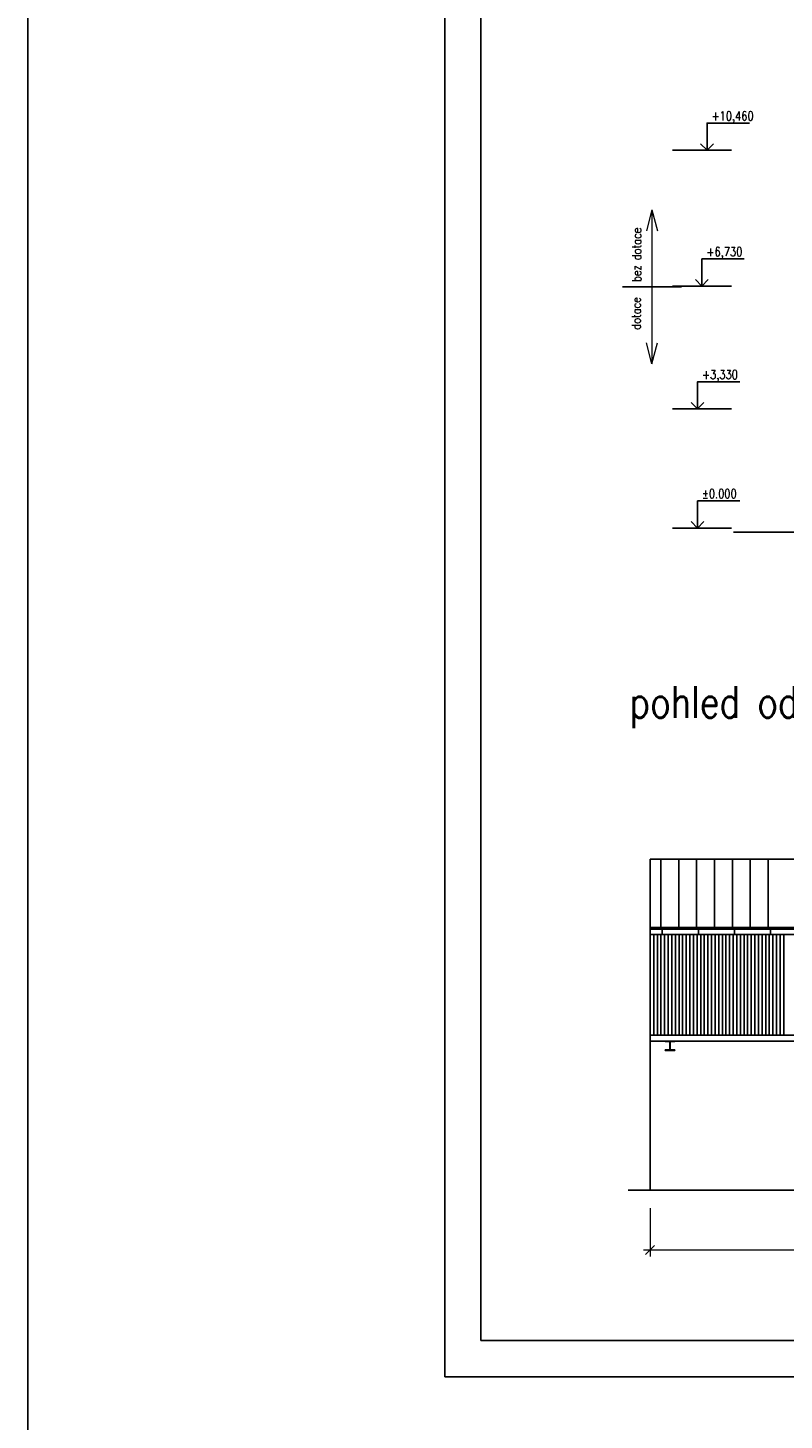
# Model space of a CAD drawing. Header units: millimetres. Extents: x -637441 to -130928, y -380379 to -53767.
# Tile 75 of 256: x -634602 to -613659, y -128231 to -89677. Entities that reach past the tile are written whole.
import ezdxf
from ezdxf.enums import TextEntityAlignment as Align

# ---------------------------------------------------------------- set-up
doc = ezdxf.new("R2010")
doc.units = ezdxf.units.MM
doc.header["$LTSCALE"] = 10
for name, color, linetype, lineweight in [('CKFORMATY', 7, 'Continuous', 25), ('CKKOTY', 7, 'Continuous', 25), ('CKSTENY_PODROVINOU', 7, 'Continuous', 25), ('CKSTENY_SRAF', 1, 'Continuous', 18), ('CKTEXTY_MALE', 7, 'Continuous', 25), ('CKTEXTY_VELKE', 4, 'Continuous', 100)]:
    doc.layers.add(name, color=color, linetype=linetype, lineweight=lineweight)
for name, color, linetype in [('I', 3, 'Continuous'), ('KOTY OBJ.C', 7, 'Continuous'), ('NOVÉ_SLABÉ', 7, 'Continuous'), ('OBR', 3, 'Continuous'), ('SLABĚ', 7, 'Continuous'), ('ZDIVO', 6, 'Continuous')]:
    doc.layers.add(name, color=color, linetype=linetype)
doc.styles.get("Standard").update_dxf_attribs({"font": 'simplex.shx', "width": 0.8})

# ---------------------------------------------------------------- blocks, each defined once
blk = doc.blocks.new('FORM_a3')
for p, q in [((0, 29.7), (0, 0)), ((0.5, 29.2), (0.5, 0.5)), ((0.5, 0.5), (41.5, 0.5)), ((0, 0), (42, 0))]:
    blk.add_line(p, q)
blk = doc.blocks.new('kacenah1')
at = {"color": 0, "linetype": 'ByBlock', "lineweight": -2}
for points in [[(0, 0), (0, 30), (46.9, 30)], [(-7.1, 7.1), (0, 0), (7.1, 7.1)]]:
    blk.add_lwpolyline(points, dxfattribs=at)
at = {"color": 0, "linetype": 'ByBlock', "lineweight": -2, "width": 0.8}
blk.add_attdef('HEIGHT', text='', height=10, dxfattribs=at).set_placement((5, 30), align=Align.BOTTOM_LEFT)
blk.add_attdef('OZN', text='', height=10, dxfattribs=at).set_placement((5, 26.7), align=Align.TOP_LEFT)
blk = doc.blocks.new('_OBLIQUE')
at = {"color": 0, "linetype": 'ByBlock'}
blk.add_line((-0.5, -0.5), (0.5, 0.5), dxfattribs=at)

msp = doc.modelspace()

# ---------------------------------------------------------------- linework, layer by layer
at = {"layer": 'CKKOTY', "color": 7}
for p, q in [((-616754.91, -93064.601), (-615117.571, -93064.601)), ((-618139.122, -96849.256), (-616501.783, -96849.256)), ((-616754.91, -96826.66), (-615117.571, -96826.66)), ((-616754.91, -100226.66), (-615117.571, -100226.66)), ((-616754.91, -103526.66), (-615117.571, -103526.66)), ((-617370.258, -114588.932), (-586994.143, -114588.932)), ((-617370.258, -114638.932), (-586994.143, -114638.932))]:
    msp.add_line(p, q, dxfattribs=at)
at = {"layer": 'CKKOTY'}
for p, q in [((-617033.648, -114782.941), (-617033.648, -114632.941)), ((-616033.648, -114782.941), (-616033.648, -114632.941)), ((-615033.648, -114782.941), (-615033.648, -114632.941)), ((-614033.648, -114782.941), (-614033.648, -114632.941))]:
    msp.add_line(p, q, dxfattribs=at)
at = {"layer": 'CKSTENY_PODROVINOU'}
msp.add_line((-617370.258, -112692.889), (-617370.258, -121862.729), dxfattribs=at)
at = {"layer": 'CKSTENY_SRAF', "color": 7}
for p, q in [((-617320.452, -94717.669), (-617470.727, -95295.335)), ((-617320.452, -94717.669), (-617320.452, -98980.844)), ((-617320.452, -94717.669), (-617170.178, -95295.335)), ((-617320.452, -98980.844), (-617470.727, -98403.178)), ((-617320.452, -98980.844), (-617470.727, -98403.178)), ((-617320.452, -98980.844), (-617170.178, -98403.178)), ((-617320.452, -98980.844), (-617170.178, -98403.178)), ((-617370.258, -122362.729), (-617370.258, -123694.612)), ((-617550.258, -123517.812), (-586600.266, -123517.812))]:
    msp.add_line(p, q, dxfattribs=at)
at = {"layer": 'CKTEXTY_MALE', "color": 7}
for p, q in [((-586730.266, -117572.472), (-617370.258, -117572.472)), ((-586730.266, -117732.472), (-617370.258, -117732.472))]:
    msp.add_line(p, q, dxfattribs=at)
at = {"layer": 'CKTEXTY_MALE'}
msp.add_lwpolyline([(-634601.617, -54078.397), (-291719.074, -54078.397), (-291719.074, -380378.814), (-634601.617, -380378.814)], close=True, dxfattribs=at)
at = {"layer": 'I', "color": 7}
for points in [[(-616690.258, -117732.472), (-616950.258, -117732.472), (-616950.258, -117746.472), (-616827.258, -117746.472), (-616827.258, -117862.472)], [(-616950.258, -117732.472), (-616690.258, -117732.472), (-616690.258, -117746.472), (-616813.258, -117746.472), (-616813.258, -117862.472)], [(-616690.258, -117992.472), (-616950.258, -117992.472), (-616950.258, -117978.472), (-616827.258, -117978.472), (-616827.258, -117862.472)], [(-616950.258, -117992.472), (-616690.258, -117992.472), (-616690.258, -117978.472), (-616813.258, -117978.472), (-616813.258, -117862.472)]]:
    msp.add_lwpolyline(points, dxfattribs=at)
at = {"layer": 'KOTY OBJ.C', "color": 7}
msp.add_line((-617370.258, -112692.889), (-586994.143, -112692.889), dxfattribs=at)
at = {"layer": 'NOVÉ_SLABÉ'}
for p, q in [((-617070.109, -114588.932), (-617070.109, -112692.889)), ((-616575.886, -114588.932), (-616575.886, -112692.889)), ((-614598.997, -114588.932), (-614598.997, -112692.889))]:
    msp.add_line(p, q, dxfattribs=at)
at = {"layer": 'NOVÉ_SLABÉ', "color": 7}
for p, q in [((-616081.664, -114588.932), (-616081.664, -112692.889)), ((-615587.442, -114588.932), (-615587.442, -112692.889)), ((-615093.219, -114588.932), (-615093.219, -112692.889)), ((-614104.774, -114588.932), (-614104.774, -112692.889)), ((-617370.258, -114588.932), (-586994.143, -114588.932)), ((-617370.258, -114782.941), (-586994.143, -114782.941))]:
    msp.add_line(p, q, dxfattribs=at)
at = {"layer": 'OBR', "color": 7, "lineweight": -2}
for p, q in [((-617270.258, -114782.941), (-617270.258, -117572.472)), ((-617170.258, -114782.941), (-617170.258, -117572.472)), ((-617070.258, -114782.941), (-617070.258, -117572.472)), ((-616970.258, -114782.941), (-616970.258, -117572.472)), ((-616870.258, -114782.941), (-616870.258, -117572.472)), ((-616770.258, -114782.941), (-616770.258, -117572.472)), ((-616670.258, -114782.941), (-616670.258, -117572.472)), ((-616570.258, -114782.941), (-616570.258, -117572.472)), ((-616470.258, -114782.941), (-616470.258, -117572.472)), ((-616370.258, -114782.941), (-616370.258, -117572.472)), ((-616270.258, -114782.941), (-616270.258, -117572.472)), ((-616170.258, -114782.941), (-616170.258, -117572.472)), ((-616070.258, -114782.941), (-616070.258, -117572.472)), ((-615970.258, -114782.941), (-615970.258, -117572.472)), ((-615870.258, -114782.941), (-615870.258, -117572.472)), ((-615770.258, -114782.941), (-615770.258, -117572.472)), ((-615670.258, -114782.941), (-615670.258, -117572.472)), ((-615570.258, -114782.941), (-615570.258, -117572.472)), ((-615470.258, -114782.941), (-615470.258, -117572.472)), ((-615370.258, -114782.941), (-615370.258, -117572.472)), ((-615270.258, -114782.941), (-615270.258, -117572.472)), ((-615170.258, -114782.941), (-615170.258, -117572.472)), ((-615070.258, -114782.941), (-615070.258, -117572.472)), ((-614970.258, -114782.941), (-614970.258, -117572.472)), ((-614870.258, -114782.941), (-614870.258, -117572.472)), ((-614770.258, -114782.941), (-614770.258, -117572.472)), ((-614670.258, -114782.941), (-614670.258, -117572.472)), ((-614570.258, -114782.941), (-614570.258, -117572.472)), ((-614470.258, -114782.941), (-614470.258, -117572.472)), ((-614370.258, -114782.941), (-614370.258, -117572.472)), ((-614270.258, -114782.941), (-614270.258, -117572.472)), ((-614170.258, -114782.941), (-614170.258, -117572.472)), ((-614070.258, -114782.941), (-614070.258, -117572.472)), ((-613970.258, -114782.941), (-613970.258, -117572.472)), ((-613870.258, -114782.941), (-613870.258, -117572.472)), ((-613770.258, -114782.941), (-613770.258, -117572.472)), ((-613670.258, -114782.941), (-613670.258, -117572.472))]:
    msp.add_line(p, q, dxfattribs=at)
at = {"layer": 'SLABĚ', "color": 6}
msp.add_line((-542389.242, -103645.52), (-615061.757, -103645.52), dxfattribs=at)
msp.add_line((-542389.242, -103645.52), (-615061.757, -103645.52), dxfattribs=at)
at = {"layer": 'ZDIVO', "color": 7}
msp.add_line((-617976.788, -121862.729), (-586730.266, -121862.729), dxfattribs=at)

# ---------------------------------------------------------------- block references
at = {"layer": 'CKFORMATY', "xscale": 2000, "yscale": 2000, "zscale": 2000}
msp.add_blockref('FORM_a3', (-623055.067, -127029.04), dxfattribs=at)
at = {"layer": 'CKKOTY', "color": 7, "xscale": 25, "yscale": 25, "zscale": 25}
for p, values in [((-615795.039, -93064.601), {'HEIGHT': '+10,460'}), ((-615936.241, -96826.66), {'HEIGHT': '+6,730'}), ((-616058.18, -100226.66), {'HEIGHT': '+3,330'}), ((-616058.18, -103526.66), {'HEIGHT': '%%p0.000'})]:
    msp.add_blockref('kacenah1', p, dxfattribs=at).add_auto_attribs(values)
at = {"layer": 'CKSTENY_SRAF', "color": 7, "xscale": 250, "yscale": 250, "zscale": 250, "rotation": 180}
msp.add_blockref('_OBLIQUE', (-617370.258, -123517.812), dxfattribs=at)

# ---------------------------------------------------------------- texts
at = {"layer": 'CKTEXTY_MALE', "width": 0.8}
for s, p in [('bez dotace', (-617617.353, -96710.879)), ('dotace', (-617629.803, -98035.673))]:
    msp.add_text(s, height=250, rotation=90, dxfattribs=at).set_placement(p)
at = {"layer": 'CKTEXTY_VELKE', "color": 7, "width": 0.8}
msp.add_text('pohled od haly 3 na halu 2:', height=875, dxfattribs=at).set_placement((-617939.784, -108780.425))

doc.saveas('drawing.dxf')
